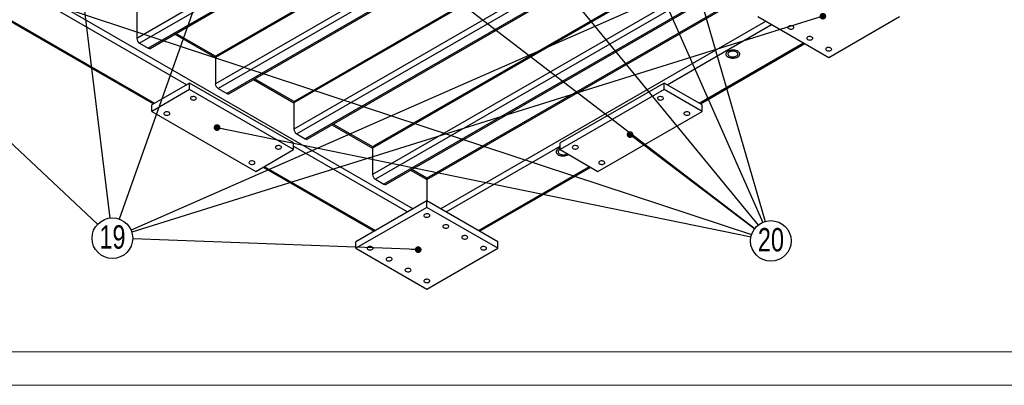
# Model space of a CAD drawing. Header units: millimetres. Extents: x 0 to 841, y 0 to 594.
# Tile 2 of 17: x 81 to 228, y 0 to 55. Entities that reach past the tile are written whole.
import ezdxf

# ---------------------------------------------------------------- set-up
doc = ezdxf.new("R2010")
doc.units = ezdxf.units.MM
doc.layers.add('NOTES', color=6, linetype='Continuous')
doc.layers.add('TRAIT-FORT', color=4, linetype='Continuous', lineweight=25)
doc.styles.add('SLDTEXTSTYLE0', font='TXT', dxfattribs={"width": 0.75})
doc.dimstyles.new('SLDDIMSTYLE0', dxfattribs={"dimtxt": 0.18, "dimasz": 1, "dimexe": 0, "dimexo": 0.0625, "dimgap": 0, "dimtad": 0, "dimtih": 1, "dimtoh": 1, "dimdec": 0, "dimrnd": 1e-09, "dimzin": 0, "dimdsep": 46, "dimtxsty": 'Standard', "dimblk1": 'DOT', "dimblk2": 'DOT', "dimsah": 1, "dimcen": 0.09, "dimadec": 0, "dimazin": 0, "dimtfac": 1, "dimtdec": 0, "dimtofl": 0, "dimtmove": 0, "dimatfit": 3, "dimldrblk": 'DOT', "dimfxl": 1, "dimfrac": 2, "dimtolj": 1, "dimtzin": 0, "dimarcsym": 0})

# ---------------------------------------------------------------- blocks, each defined once
blk = doc.blocks.new('SW_NOTE_34')
at = {"layer": 'NOTES', "color": 0}
blk.add_circle((-1.02, -2.86), 3.04, dxfattribs=at)
at = {"layer": 'NOTES', "color": 0, "insert": (-1.01, -0.93), "char_height": 3.5, "attachment_point": 2, "style": 'SLDTEXTSTYLE0'}
blk.add_mtext('19', dxfattribs=at)
blk = doc.blocks.new('_Dot')
at = {"color": 0, "linetype": 'ByBlock', "lineweight": -2}
blk.add_line((-0.5, 0), (-1, 0), dxfattribs=at)
at = {"color": 0, "linetype": 'ByBlock', "const_width": 0.5}
blk.add_lwpolyline([(-0.25, 0, 1), (0.25, 0, 1)], format="xyb", close=True, dxfattribs=at)
blk = doc.blocks.new('SW_NOTE_37')
at = {"layer": 'NOTES', "color": 0}
blk.add_circle((2.42, -1.83), 3.04, dxfattribs=at)
at = {"layer": 'NOTES', "color": 0, "insert": (2.43, 0.1), "char_height": 3.5, "attachment_point": 2, "style": 'SLDTEXTSTYLE0'}
blk.add_mtext('20', dxfattribs=at)

msp = doc.modelspace()

# ---------------------------------------------------------------- linework, layer by layer
at = {"lineweight": 18}
for p, q in [((836, 5), (5, 5)), ((841, 0), (0, 0))]:
    msp.add_line(p, q, dxfattribs=at)
at = {"layer": 'TRAIT-FORT', "lineweight": 25}
for p, q in [((151.18, 82.46), (98.33, 51.94)), ((152.03, 81.97), (98.75, 51.21)), ((153.31, 81.23), (100.02, 50.47)), ((100.32, 50.44), (153.48, 81.13)), ((159.55, 77.63), (110.08, 49.07)), ((159.37, 77.73), (110.21, 49.35)), ((161.84, 75.04), (110.08, 45.16)), ((162.69, 74.55), (110.51, 44.42)), ((163.96, 73.81), (111.78, 43.69)), ((112.08, 43.66), (164.14, 73.71)), ((170.2, 70.21), (121.84, 42.29)), ((170.03, 70.31), (121.96, 42.56)), ((173.6, 68.25), (121.84, 38.37)), ((174.45, 67.76), (122.26, 37.63)), ((175.72, 67.02), (123.54, 36.9)), ((123.84, 36.87), (175.9, 66.92)), ((183.06, 64.06), (133.59, 35.5)), ((182.88, 64.16), (133.72, 35.78)), ((186.45, 62.1), (133.59, 31.58)), ((78.23, 60.93), (105.8, 45.01)), ((187.3, 61.61), (134.02, 30.85)), ((188.57, 60.87), (135.29, 30.11)), ((135.59, 30.08), (188.75, 60.77)), ((191.01, 59.46), (141.73, 31.01)), ((141.73, 30.81), (191.19, 59.36)), ((73.67, 57.81), (100.82, 42.14)), ((73.84, 57.91), (101, 42.24)), ((87.81, 56.38), (139.68, 26.44)), ((98.33, 55.86), (98.33, 51.94)), ((143.78, 26.44), (192.43, 54.52)), ((191.22, 55.22), (201.83, 49.09)), ((201.83, 49.09), (212.44, 55.22)), ((177.65, 45.01), (193.27, 54.03)), ((104.02, 52.58), (110.08, 49.07)), ((110.12, 49.26), (104.19, 52.68)), ((98.75, 51.21), (100.02, 50.47)), ((182.46, 42.24), (198.08, 51.26)), ((182.63, 42.14), (198.26, 51.16)), ((110.08, 49.07), (110.08, 45.16)), ((115.77, 45.79), (121.84, 42.29)), ((121.88, 42.47), (115.95, 45.89)), ((106.23, 45.26), (100.57, 41.99)), ((106.23, 44.28), (100.57, 41.01)), ((106.23, 44.28), (106.23, 45.26)), ((121.79, 36.28), (106.23, 45.26)), ((121.79, 35.3), (106.23, 44.28)), ((110.51, 44.42), (111.78, 43.69)), ((177.22, 45.26), (161.67, 36.28)), ((177.22, 44.28), (161.67, 35.3)), ((177.22, 44.28), (177.22, 45.26)), ((182.88, 41.99), (177.22, 45.26)), ((182.88, 41.01), (177.22, 44.28)), ((100.57, 41.01), (100.57, 41.99)), ((121.84, 42.29), (121.84, 38.37)), ((182.88, 41.01), (182.88, 41.99)), ((100.57, 41.01), (116.13, 32.03)), ((167.32, 32.03), (182.88, 41.01)), ((127.53, 39), (133.59, 35.5)), ((133.63, 35.68), (127.71, 39.1)), ((122.26, 37.63), (123.54, 36.9)), ((121.79, 35.3), (121.79, 36.28)), ((121.79, 35.79), (138.83, 25.95)), ((133.59, 35.5), (133.59, 31.58)), ((144.63, 25.95), (161.67, 35.79)), ((161.67, 35.3), (161.67, 36.28)), ((116.13, 32.03), (121.79, 35.3)), ((161.67, 35.3), (167.32, 32.03)), ((162.85, 34.52), (162.93, 34.57)), ((117.23, 32.66), (133.84, 23.07)), ((117.4, 32.77), (134.02, 23.17)), ((149.43, 23.17), (166.05, 32.77)), ((149.61, 23.07), (166.23, 32.66)), ((139.29, 32.22), (141.73, 30.81)), ((141.73, 31.01), (139.46, 32.32)), ((141.73, 31.01), (141.73, 30.81)), ((141.73, 30.81), (141.73, 31.01)), ((134.02, 30.85), (135.29, 30.11)), ((141.73, 30.81), (141.73, 27.62)), ((141.73, 27.62), (131.12, 21.5)), ((141.73, 26.64), (131.12, 20.52)), ((141.73, 26.64), (141.73, 27.62)), ((152.33, 21.5), (141.73, 27.62)), ((152.33, 20.52), (141.73, 26.64)), ((131.12, 20.52), (131.12, 21.5)), ((152.33, 20.52), (152.33, 21.5)), ((131.12, 20.52), (141.73, 14.4)), ((141.73, 14.4), (152.33, 20.52))]:
    msp.add_line(p, q, dxfattribs=at)
at = {"layer": 'TRAIT-FORT', "lineweight": 25, "flags": 128}
for points in [[(195.85, 53.4), (195.96, 53.36), (196.08, 53.33), (196.21, 53.33), (196.33, 53.34), (196.44, 53.38), (196.53, 53.43), (196.59, 53.49), (196.62, 53.57), (196.61, 53.64), (196.57, 53.71), (196.49, 53.77), (196.39, 53.81), (196.27, 53.84), (196.14, 53.84), (196.02, 53.83), (195.9, 53.79), (195.81, 53.74), (195.75, 53.68), (195.72, 53.6), (195.73, 53.53), (195.78, 53.46), (195.85, 53.4)], [(198.68, 51.77), (198.79, 51.72), (198.91, 51.7), (199.03, 51.69), (199.16, 51.71), (199.27, 51.74), (199.36, 51.8), (199.42, 51.86), (199.45, 51.93), (199.44, 52.01), (199.4, 52.08), (199.32, 52.14), (199.22, 52.18), (199.1, 52.21), (198.97, 52.21), (198.84, 52.2), (198.73, 52.16), (198.64, 52.11), (198.58, 52.04), (198.55, 51.97), (198.56, 51.9), (198.61, 51.83), (198.68, 51.77)], [(186.74, 50.02), (186.62, 49.94), (186.53, 49.84), (186.47, 49.73), (186.44, 49.62), (186.45, 49.51), (186.49, 49.4), (186.57, 49.3), (186.68, 49.21), (186.82, 49.13), (186.98, 49.07), (187.15, 49.02), (187.34, 49), (187.54, 48.99), (187.73, 49.01), (187.91, 49.04), (188.08, 49.1), (188.23, 49.17), (188.35, 49.25), (188.45, 49.35), (188.51, 49.46), (188.54, 49.57), (188.53, 49.68), (188.48, 49.79), (188.4, 49.89), (188.29, 49.98), (188.16, 50.06), (188, 50.13), (187.82, 50.17), (187.63, 50.2), (187.44, 50.2), (187.25, 50.19), (187.06, 50.15), (186.89, 50.1), (186.74, 50.02)], [(188.23, 49.17), (188.35, 49.25), (188.45, 49.35), (188.51, 49.46), (188.54, 49.57), (188.53, 49.68), (188.48, 49.79), (188.4, 49.89), (188.29, 49.98), (188.16, 50.06), (188, 50.13), (187.82, 50.17), (187.63, 50.2), (187.44, 50.2), (187.25, 50.19), (187.06, 50.15), (186.89, 50.1), (186.74, 50.02), (186.62, 49.94), (186.53, 49.84), (186.47, 49.73), (186.44, 49.62), (186.45, 49.51), (186.49, 49.4), (186.57, 49.3), (186.68, 49.21), (186.82, 49.13), (186.98, 49.07), (187.15, 49.02), (187.34, 49), (187.54, 48.99), (187.73, 49.01), (187.91, 49.04), (188.08, 49.1), (188.23, 49.17)], [(201.51, 50.14), (201.61, 50.09), (201.73, 50.06), (201.86, 50.06), (201.99, 50.08), (202.1, 50.11), (202.19, 50.16), (202.25, 50.23), (202.28, 50.3), (202.27, 50.37), (202.22, 50.44), (202.15, 50.5), (202.05, 50.55), (201.93, 50.57), (201.8, 50.58), (201.67, 50.56), (201.56, 50.53), (201.47, 50.47), (201.41, 50.41), (201.38, 50.34), (201.39, 50.26), (201.44, 50.19), (201.51, 50.14)], [(186.96, 49.9), (186.86, 49.83), (186.78, 49.74), (186.74, 49.65), (186.74, 49.56), (186.77, 49.47), (186.83, 49.38), (186.93, 49.31), (187.05, 49.24), (187.19, 49.2), (187.35, 49.17), (187.51, 49.16), (187.67, 49.18), (187.82, 49.21), (187.96, 49.26), (188.07, 49.32), (188.16, 49.4), (188.22, 49.49), (188.24, 49.58), (188.22, 49.68), (188.18, 49.77), (188.1, 49.85), (187.99, 49.92), (187.86, 49.97), (187.71, 50.01), (187.55, 50.03), (187.39, 50.02), (187.23, 50), (187.08, 49.96), (186.96, 49.9)], [(106.48, 42.79), (106.58, 42.74), (106.7, 42.72), (106.83, 42.71), (106.95, 42.73), (107.06, 42.76), (107.16, 42.82), (107.22, 42.88), (107.24, 42.95), (107.23, 43.03), (107.19, 43.1), (107.11, 43.15), (107.01, 43.2), (106.89, 43.23), (106.76, 43.23), (106.64, 43.21), (106.53, 43.18), (106.43, 43.13), (106.37, 43.06), (106.35, 42.99), (106.36, 42.92), (106.4, 42.85), (106.48, 42.79)], [(176.34, 43.15), (176.26, 43.1), (176.22, 43.03), (176.21, 42.95), (176.24, 42.88), (176.3, 42.82), (176.39, 42.76), (176.5, 42.73), (176.62, 42.71), (176.75, 42.72), (176.87, 42.74), (176.98, 42.79), (177.05, 42.85), (177.1, 42.92), (177.11, 42.99), (177.08, 43.06), (177.02, 43.13), (176.93, 43.18), (176.81, 43.21), (176.69, 43.23), (176.56, 43.23), (176.44, 43.2), (176.34, 43.15)], [(102.52, 40.5), (102.62, 40.46), (102.74, 40.43), (102.87, 40.43), (102.99, 40.44), (103.1, 40.48), (103.2, 40.53), (103.26, 40.59), (103.28, 40.67), (103.27, 40.74), (103.23, 40.81), (103.15, 40.87), (103.05, 40.91), (102.93, 40.94), (102.8, 40.94), (102.68, 40.93), (102.57, 40.89), (102.47, 40.84), (102.41, 40.78), (102.39, 40.7), (102.4, 40.63), (102.44, 40.56), (102.52, 40.5)], [(180.3, 40.87), (180.22, 40.81), (180.18, 40.74), (180.17, 40.67), (180.2, 40.59), (180.26, 40.53), (180.35, 40.48), (180.46, 40.44), (180.58, 40.43), (180.71, 40.43), (180.83, 40.46), (180.94, 40.5), (181.01, 40.56), (181.06, 40.63), (181.07, 40.7), (181.04, 40.78), (180.98, 40.84), (180.89, 40.89), (180.77, 40.93), (180.65, 40.94), (180.52, 40.94), (180.4, 40.91), (180.3, 40.87)], [(119.2, 35.44), (119.31, 35.4), (119.43, 35.37), (119.55, 35.36), (119.68, 35.38), (119.79, 35.42), (119.88, 35.47), (119.94, 35.53), (119.97, 35.6), (119.96, 35.68), (119.92, 35.75), (119.84, 35.81), (119.74, 35.85), (119.62, 35.88), (119.49, 35.88), (119.37, 35.87), (119.25, 35.83), (119.16, 35.78), (119.1, 35.71), (119.07, 35.64), (119.08, 35.57), (119.13, 35.5), (119.2, 35.44)], [(161.67, 35.49), (161.51, 35.44), (161.36, 35.37), (161.24, 35.29), (161.15, 35.19), (161.08, 35.08), (161.06, 34.97), (161.07, 34.86), (161.11, 34.75), (161.19, 34.65), (161.3, 34.56), (161.44, 34.48), (161.6, 34.41), (161.77, 34.37), (161.96, 34.34), (162.16, 34.34), (162.35, 34.35), (162.53, 34.39), (162.7, 34.44), (162.85, 34.52), (162.85, 34.52)], [(161.36, 35.37), (161.24, 35.29), (161.15, 35.19), (161.08, 35.08), (161.06, 34.97), (161.07, 34.86), (161.11, 34.75), (161.19, 34.65), (161.3, 34.56), (161.44, 34.48), (161.6, 34.41), (161.77, 34.37), (161.96, 34.34), (162.16, 34.34), (162.35, 34.35), (162.53, 34.39), (162.7, 34.44), (162.85, 34.52), (162.93, 34.57)], [(161.67, 35.49), (161.51, 35.44), (161.36, 35.37)], [(163.61, 35.81), (163.53, 35.75), (163.49, 35.68), (163.48, 35.6), (163.51, 35.53), (163.57, 35.47), (163.66, 35.42), (163.77, 35.38), (163.9, 35.36), (164.02, 35.37), (164.14, 35.4), (164.25, 35.44), (164.32, 35.5), (164.37, 35.57), (164.38, 35.64), (164.35, 35.71), (164.29, 35.78), (164.2, 35.83), (164.09, 35.87), (163.96, 35.88), (163.83, 35.88), (163.71, 35.85), (163.61, 35.81)], [(161.67, 35.3), (161.58, 35.25), (161.47, 35.18), (161.4, 35.09), (161.36, 35), (161.36, 34.91), (161.39, 34.82), (161.45, 34.73), (161.55, 34.65), (161.67, 34.59), (161.81, 34.55), (161.97, 34.52), (162.13, 34.51), (162.29, 34.52), (162.44, 34.56), (162.58, 34.61), (162.69, 34.67), (162.72, 34.69)], [(115.24, 33.15), (115.35, 33.11), (115.47, 33.08), (115.6, 33.08), (115.72, 33.09), (115.83, 33.13), (115.92, 33.18), (115.98, 33.25), (116.01, 33.32), (116, 33.39), (115.96, 33.46), (115.88, 33.52), (115.78, 33.57), (115.66, 33.59), (115.53, 33.6), (115.41, 33.58), (115.29, 33.55), (115.2, 33.49), (115.14, 33.43), (115.11, 33.36), (115.12, 33.28), (115.17, 33.21), (115.24, 33.15)], [(167.57, 33.52), (167.49, 33.46), (167.45, 33.39), (167.44, 33.32), (167.47, 33.25), (167.53, 33.18), (167.62, 33.13), (167.73, 33.09), (167.86, 33.08), (167.98, 33.08), (168.1, 33.11), (168.21, 33.15), (168.28, 33.21), (168.33, 33.28), (168.34, 33.36), (168.31, 33.43), (168.25, 33.49), (168.16, 33.55), (168.05, 33.58), (167.92, 33.6), (167.79, 33.59), (167.67, 33.57), (167.57, 33.52)], [(141.41, 25.23), (141.51, 25.19), (141.63, 25.16), (141.76, 25.16), (141.88, 25.17), (142, 25.21), (142.09, 25.26), (142.15, 25.33), (142.17, 25.4), (142.17, 25.47), (142.12, 25.54), (142.04, 25.6), (141.94, 25.65), (141.82, 25.67), (141.69, 25.68), (141.57, 25.66), (141.46, 25.63), (141.37, 25.57), (141.3, 25.51), (141.28, 25.44), (141.29, 25.36), (141.33, 25.29), (141.41, 25.23)], [(144.24, 23.6), (144.34, 23.56), (144.46, 23.53), (144.59, 23.53), (144.71, 23.54), (144.82, 23.58), (144.91, 23.63), (144.98, 23.69), (145, 23.77), (144.99, 23.84), (144.95, 23.91), (144.87, 23.97), (144.77, 24.01), (144.65, 24.04), (144.52, 24.04), (144.4, 24.03), (144.28, 23.99), (144.19, 23.94), (144.13, 23.88), (144.11, 23.8), (144.11, 23.73), (144.16, 23.66), (144.24, 23.6)], [(147.06, 21.97), (147.17, 21.92), (147.29, 21.9), (147.41, 21.89), (147.54, 21.91), (147.65, 21.94), (147.74, 22), (147.8, 22.06), (147.83, 22.13), (147.82, 22.21), (147.78, 22.28), (147.7, 22.34), (147.6, 22.38), (147.48, 22.41), (147.35, 22.41), (147.23, 22.4), (147.11, 22.36), (147.02, 22.31), (146.96, 22.24), (146.93, 22.17), (146.94, 22.1), (146.99, 22.03), (147.06, 21.97)], [(132.92, 20.34), (133.02, 20.29), (133.14, 20.27), (133.27, 20.26), (133.4, 20.28), (133.51, 20.31), (133.6, 20.36), (133.66, 20.43), (133.69, 20.5), (133.68, 20.58), (133.64, 20.64), (133.56, 20.7), (133.46, 20.75), (133.34, 20.77), (133.21, 20.78), (133.08, 20.76), (132.97, 20.73), (132.88, 20.68), (132.82, 20.61), (132.79, 20.54), (132.8, 20.46), (132.85, 20.4), (132.92, 20.34)], [(149.89, 20.34), (150, 20.29), (150.12, 20.27), (150.24, 20.26), (150.37, 20.28), (150.48, 20.31), (150.57, 20.36), (150.63, 20.43), (150.66, 20.5), (150.65, 20.58), (150.61, 20.64), (150.53, 20.7), (150.43, 20.75), (150.31, 20.77), (150.18, 20.78), (150.05, 20.76), (149.94, 20.73), (149.85, 20.68), (149.79, 20.61), (149.76, 20.54), (149.77, 20.46), (149.82, 20.4), (149.89, 20.34)], [(135.75, 18.7), (135.85, 18.66), (135.97, 18.63), (136.1, 18.63), (136.23, 18.64), (136.34, 18.68), (136.43, 18.73), (136.49, 18.8), (136.52, 18.87), (136.51, 18.94), (136.46, 19.01), (136.39, 19.07), (136.28, 19.12), (136.16, 19.14), (136.04, 19.15), (135.91, 19.13), (135.8, 19.1), (135.71, 19.04), (135.65, 18.98), (135.62, 18.91), (135.63, 18.83), (135.67, 18.76), (135.75, 18.7)], [(138.58, 17.07), (138.68, 17.03), (138.8, 17), (138.93, 17), (139.05, 17.01), (139.17, 17.05), (139.26, 17.1), (139.32, 17.16), (139.35, 17.24), (139.34, 17.31), (139.29, 17.38), (139.22, 17.44), (139.11, 17.48), (138.99, 17.51), (138.87, 17.51), (138.74, 17.5), (138.63, 17.46), (138.54, 17.41), (138.48, 17.35), (138.45, 17.27), (138.46, 17.2), (138.5, 17.13), (138.58, 17.07)], [(141.41, 15.44), (141.51, 15.39), (141.63, 15.37), (141.76, 15.36), (141.88, 15.38), (142, 15.41), (142.09, 15.47), (142.15, 15.53), (142.17, 15.6), (142.17, 15.68), (142.12, 15.75), (142.04, 15.81), (141.94, 15.85), (141.82, 15.88), (141.69, 15.88), (141.57, 15.86), (141.46, 15.83), (141.37, 15.78), (141.3, 15.71), (141.28, 15.64), (141.29, 15.57), (141.33, 15.5), (141.41, 15.44)]]:
    msp.add_lwpolyline(points, dxfattribs=at)
at = {"layer": 'TRAIT-FORT', "lineweight": 25}
for centre, radius, start, end in [((99.25, 51.98), 0.922, 182.6055, 237.3945), ((100.2, 50.72), 0.302, 234.3824, 294.3071), ((110.38, 49.11), 0.296, 125.0133, 186.2988), ((111, 45.2), 0.922, 182.6055, 237.3945), ((111.96, 43.93), 0.302, 234.3824, 294.3071), ((122.13, 42.32), 0.296, 125.0133, 186.2988), ((122.76, 38.41), 0.922, 182.6055, 237.3945), ((123.71, 37.14), 0.302, 234.3824, 294.3071), ((133.89, 35.53), 0.296, 125.0133, 186.2988), ((134.52, 31.62), 0.922, 182.6055, 237.3945), ((135.47, 30.36), 0.302, 234.3824, 294.3071)]:
    msp.add_arc(centre, radius, start, end, dxfattribs=at)

# ---------------------------------------------------------------- block references
at = {"layer": 'NOTES'}
for name, p in [('SW_NOTE_34', (95.7, 24.89)), ('SW_NOTE_37', (190.76, 23.45))]:
    msp.add_blockref(name, p, dxfattribs=at)

# ---------------------------------------------------------------- leaders
for points in [[(82.18, 123.75), (94.32, 25.04)], [(70.03, 116.23), (190.78, 23.47)], [(126.93, 112.95), (95.7, 24.89)], [(132.32, 95.85), (191.26, 23.97)], [(21.34, 90.85), (92.47, 24.11)], [(173.97, 87.89), (192.34, 24.54)], [(170.27, 73.45), (191.96, 24.4)], [(202.47, 69.39), (97.47, 23.25)], [(68.67, 62.73), (190.3, 22.57)], [(200.96, 55.26), (97.59, 22.94)], [(110.33, 38.59), (190.21, 22.23)], [(172.12, 37.54), (190.76, 23.45)], [(140.43, 20.31), (97.72, 21.92)]]:
    msp.add_leader(points, dimstyle='SLDDIMSTYLE0', dxfattribs=at)

doc.saveas('drawing.dxf')
